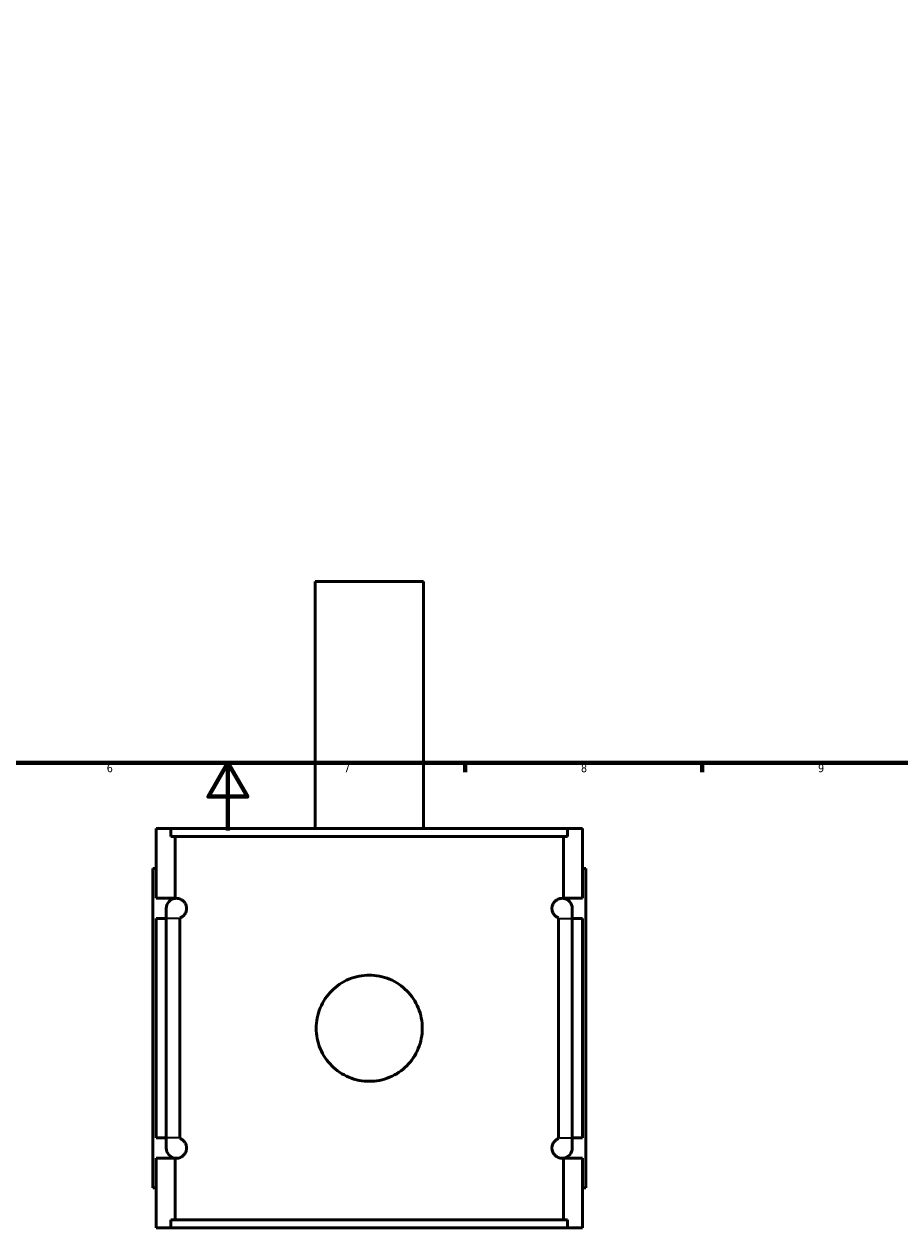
# Model space of a CAD drawing. Header units: millimetres. Extents: x -255 to 976, y -117 to 1145.
# Tile 3 of 7: x 360 to 619, y -117 to 238. Entities that reach past the tile are written whole.
import ezdxf

# ---------------------------------------------------------------- set-up
doc = ezdxf.new("R2010")
doc.units = ezdxf.units.MM
for name, color, linetype, lineweight in [('Border (ANSI)', 7, 'Continuous', 70), ('Visible (ANSI)', 7, 'Continuous', 50), ('Visible Narrow (ANSI)', 7, 'Continuous', 35)]:
    doc.layers.add(name, color=color, linetype=linetype, lineweight=lineweight)
doc.styles.add('Note Text (ANSI)', font='tahoma.ttf')

# ---------------------------------------------------------------- blocks, each defined once
blk = doc.blocks.new('Borders Default Border')
at = {"layer": 'Border (ANSI)'}
for p, q in [((490.58, 20), (490.58, 17.2)), ((560.67, 20), (560.67, 17.2))]:
    blk.add_line(p, q, dxfattribs=at)
at = {"layer": 'Border (ANSI)', "flags": 128}
for points in [[(20, 20), (20, 574), (821, 574), (821, 20), (20, 20)], [(420.5, 0), (420.5, 20), (414.73, 10), (426.27, 10), (420.5, 20)]]:
    blk.add_lwpolyline(points, dxfattribs=at)
at = {"layer": 'Border (ANSI)', "color": 5, "true_color": 0x0000ff, "char_height": 2.4, "attachment_point": 7, "style": 'Note Text (ANSI)'}
for s, insert in [('6', (384.69, 17.15)), ('7', (454.8, 17.2)), ('8', (524.84, 17.15)), ('9', (594.92, 17.15))]:
    blk.add_mtext(s, dxfattribs=dict(at, insert=insert))

msp = doc.modelspace()

# ---------------------------------------------------------------- linework, layer by layer
at = {"layer": 'Visible (ANSI)'}
for p, q in [((478.27, 73.53), (446.27, 73.53)), ((446.27, 0.53), (446.27, 73.53)), ((478.27, 0.53), (478.27, 73.53)), ((399.27, 0.53), (403.67, 0.53)), ((399.27, -20.07), (399.27, 0.53)), ((520.87, 0.53), (403.67, 0.53)), ((403.67, -1.83), (403.67, 0.53)), ((520.87, 0.53), (525.27, 0.53)), ((520.87, 0.53), (520.87, -1.83)), ((525.27, -20.07), (525.27, 0.53)), ((403.67, -1.83), (520.87, -1.83)), ((404.87, -20.07), (404.87, -1.83)), ((519.68, -20.07), (519.68, -1.83)), ((399.27, -11.27), (398.27, -11.27)), ((398.27, -105.67), (398.27, -11.27)), ((525.27, -11.27), (526.27, -11.27)), ((526.27, -105.67), (526.27, -11.27)), ((399.27, -20.07), (404.87, -20.07)), ((404.87, -20.1), (404.87, -20.07)), ((519.68, -20.1), (519.68, -20.07)), ((519.68, -20.07), (525.27, -20.07)), ((402.27, -23.07), (402.27, -26.07)), ((522.27, -26.07), (522.27, -23.07)), ((399.27, -90.87), (399.27, -26.07)), ((402.27, -26.07), (399.27, -26.07)), ((402.27, -90.87), (402.27, -26.07)), ((406.32, -26.07), (406.32, -90.87)), ((518.23, -90.87), (518.23, -26.07)), ((525.27, -26.07), (522.27, -26.07)), ((522.27, -26.07), (522.27, -90.87)), ((525.27, -90.87), (525.27, -26.07)), ((399.27, -90.87), (402.27, -90.87)), ((402.27, -90.87), (402.27, -93.87)), ((522.27, -90.87), (525.27, -90.87)), ((522.27, -93.87), (522.27, -90.87)), ((399.27, -117.47), (399.27, -96.87)), ((404.87, -96.87), (399.27, -96.87)), ((404.87, -96.87), (404.87, -96.84)), ((404.87, -115.11), (404.87, -96.87)), ((519.68, -96.87), (519.68, -96.84)), ((519.68, -115.11), (519.68, -96.87)), ((525.27, -96.87), (519.68, -96.87)), ((525.27, -117.47), (525.27, -96.87)), ((398.27, -105.67), (399.27, -105.67)), ((526.27, -105.67), (525.27, -105.67)), ((403.67, -115.11), (520.87, -115.11)), ((403.67, -117.47), (403.67, -115.11)), ((520.87, -115.11), (520.87, -117.47)), ((403.67, -117.47), (399.27, -117.47)), ((520.87, -117.47), (403.67, -117.47)), ((525.27, -117.47), (520.87, -117.47))]:
    msp.add_line(p, q, dxfattribs=at)
for centre, start, end in [((405.27, -23.07), 97.818, 180), ((519.27, -23.07), 0, 82.182), ((405.27, -93.87), 180, 262.182), ((519.27, -93.87), 277.818, 0)]:
    msp.add_arc(centre, 3, start, end, dxfattribs=at)
for points, knots in [([(404.87, -20.1), (405.07, -20.07), (405.31, -20.06), (405.94, -20.12), (406.35, -20.23), (406.97, -20.59), (407.19, -20.74), (407.62, -21.18), (407.84, -21.46), (408.08, -22.01), (408.15, -22.19), (408.22, -22.5), (408.24, -22.61), (408.27, -22.84), (408.27, -22.96), (408.27, -23.19), (408.27, -23.3), (408.24, -23.53), (408.22, -23.64), (408.15, -23.95), (408.08, -24.13), (407.84, -24.68), (407.62, -24.96), (407.19, -25.4), (406.97, -25.55), (406.62, -25.76), (406.47, -25.83), (406.32, -25.88)], [0.949283, 0.949283, 0.949283, 0.949283, 1.251906, 1.251906, 1.669208, 1.669208, 1.854084, 1.854084, 2.03896, 2.03896, 2.108164, 2.108164, 2.142767, 2.142767, 2.177369, 2.177369, 2.211971, 2.211971, 2.246573, 2.246573, 2.315777, 2.315777, 2.500653, 2.500653, 2.685529, 2.685529, 2.838017, 2.838017, 2.838017, 2.838017]), ([(518.23, -25.88), (518.08, -25.83), (517.92, -25.76), (517.57, -25.55), (517.36, -25.4), (516.92, -24.96), (516.7, -24.68), (516.46, -24.13), (516.4, -23.95), (516.33, -23.64), (516.31, -23.53), (516.28, -23.3), (516.27, -23.19), (516.27, -22.96), (516.28, -22.84), (516.31, -22.61), (516.33, -22.5), (516.4, -22.19), (516.46, -22.01), (516.7, -21.46), (516.92, -21.18), (517.36, -20.74), (517.57, -20.59), (518.2, -20.23), (518.61, -20.12), (519.23, -20.06), (519.47, -20.07), (519.68, -20.1)], [1.516429, 1.516429, 1.516429, 1.516429, 1.668927, 1.668927, 1.853799, 1.853799, 2.03867, 2.03867, 2.107874, 2.107874, 2.142476, 2.142476, 2.177077, 2.177077, 2.211679, 2.211679, 2.246281, 2.246281, 2.315484, 2.315484, 2.500356, 2.500356, 2.685228, 2.685228, 3.102459, 3.102459, 3.405157, 3.405157, 3.405157, 3.405157]), ([(477.95, -58.47), (477.95, -59.46), (477.86, -60.48), (477.46, -62.51), (477.15, -63.52), (476.35, -65.45), (475.86, -66.37), (474.71, -68.08), (474.05, -68.87), (472.67, -70.25), (471.88, -70.9), (470.18, -72.05), (469.25, -72.55), (467.32, -73.35), (466.31, -73.66), (464.28, -74.06), (463.26, -74.15), (461.28, -74.15), (460.26, -74.06), (458.23, -73.66), (457.22, -73.35), (455.29, -72.55), (454.37, -72.05), (452.66, -70.9), (451.88, -70.25), (450.49, -68.87), (449.84, -68.08), (448.69, -66.37), (448.19, -65.45), (447.39, -63.52), (447.09, -62.51), (446.69, -60.48), (446.59, -59.46), (446.59, -57.48), (446.69, -56.46), (447.09, -54.43), (447.39, -53.42), (448.19, -51.49), (448.69, -50.57), (449.84, -48.86), (450.49, -48.08), (451.88, -46.69), (452.66, -46.04), (454.37, -44.89), (455.29, -44.39), (457.22, -43.59), (458.23, -43.29), (460.26, -42.89), (461.28, -42.79), (463.26, -42.79), (464.28, -42.89), (466.31, -43.29), (467.32, -43.59), (469.25, -44.39), (470.18, -44.89), (471.88, -46.04), (472.67, -46.69), (474.05, -48.08), (474.71, -48.86), (475.86, -50.57), (476.35, -51.49), (477.15, -53.42), (477.46, -54.43), (477.86, -56.46), (477.95, -57.48), (477.95, -58.47)], [0, 0, 0, 0, 0.296921, 0.296921, 0.593842, 0.593842, 0.890763, 0.890763, 1.187685, 1.187685, 1.48455, 1.48455, 1.781416, 1.781416, 2.078282, 2.078282, 2.375148, 2.375148, 2.672014, 2.672014, 2.968879, 2.968879, 3.265745, 3.265745, 3.562611, 3.562611, 3.859532, 3.859532, 4.156453, 4.156453, 4.453374, 4.453374, 4.750295, 4.750295, 5.047217, 5.047217, 5.344138, 5.344138, 5.641059, 5.641059, 5.93798, 5.93798, 6.234846, 6.234846, 6.531712, 6.531712, 6.828577, 6.828577, 7.125443, 7.125443, 7.422309, 7.422309, 7.719175, 7.719175, 8.016041, 8.016041, 8.312906, 8.312906, 8.609827, 8.609827, 8.906749, 8.906749, 9.20367, 9.20367, 9.500591, 9.500591, 9.500591, 9.500591]), ([(406.32, -91.06), (406.47, -91.11), (406.62, -91.19), (406.97, -91.39), (407.19, -91.54), (407.62, -91.98), (407.84, -92.26), (408.08, -92.81), (408.15, -92.99), (408.22, -93.3), (408.24, -93.41), (408.27, -93.64), (408.27, -93.76), (408.27, -93.99), (408.27, -94.1), (408.24, -94.33), (408.22, -94.44), (408.15, -94.75), (408.08, -94.93), (407.84, -95.48), (407.62, -95.76), (407.19, -96.2), (406.97, -96.35), (406.35, -96.72), (405.94, -96.82), (405.31, -96.88), (405.07, -96.87), (404.87, -96.84)], [1.51672, 1.51672, 1.51672, 1.51672, 1.669208, 1.669208, 1.854084, 1.854084, 2.03896, 2.03896, 2.108164, 2.108164, 2.142767, 2.142767, 2.177369, 2.177369, 2.211971, 2.211971, 2.246573, 2.246573, 2.315777, 2.315777, 2.500653, 2.500653, 2.685529, 2.685529, 3.102831, 3.102831, 3.405455, 3.405455, 3.405455, 3.405455]), ([(519.68, -96.84), (519.47, -96.87), (519.23, -96.88), (518.61, -96.82), (518.2, -96.72), (517.57, -96.35), (517.36, -96.2), (516.92, -95.76), (516.7, -95.48), (516.46, -94.93), (516.4, -94.75), (516.33, -94.44), (516.31, -94.33), (516.28, -94.1), (516.27, -93.99), (516.27, -93.76), (516.28, -93.64), (516.31, -93.41), (516.33, -93.3), (516.4, -92.99), (516.46, -92.81), (516.7, -92.26), (516.92, -91.98), (517.36, -91.54), (517.57, -91.39), (517.92, -91.19), (518.08, -91.11), (518.23, -91.06)], [0.948997, 0.948997, 0.948997, 0.948997, 1.251695, 1.251695, 1.668927, 1.668927, 1.853799, 1.853799, 2.03867, 2.03867, 2.107874, 2.107874, 2.142476, 2.142476, 2.177077, 2.177077, 2.211679, 2.211679, 2.246281, 2.246281, 2.315484, 2.315484, 2.500356, 2.500356, 2.685228, 2.685228, 2.837725, 2.837725, 2.837725, 2.837725])]:
    msp.add_open_spline(points, degree=3, knots=knots, dxfattribs=at)
for points in [[(406.32, -25.88), (406.32, -25.95), (406.32, -26.01), (406.32, -26.07)], [(518.23, -26.07), (518.23, -26.01), (518.23, -25.95), (518.23, -25.88)], [(406.32, -90.87), (406.32, -90.93), (406.32, -91), (406.32, -91.06)], [(518.23, -91.06), (518.23, -91), (518.23, -90.93), (518.23, -90.87)]]:
    msp.add_open_spline(points, degree=3, dxfattribs=at)
at = {"layer": 'Visible Narrow (ANSI)'}
for p, q in [((406.04, -26.07), (402.29, -26.07)), ((518.5, -26.07), (522.26, -26.07)), ((406.04, -90.87), (402.29, -90.87)), ((518.5, -90.87), (522.26, -90.87))]:
    msp.add_line(p, q, dxfattribs=at)

# ---------------------------------------------------------------- block references
msp.add_blockref('Borders Default Border', (0, 0))

doc.saveas('drawing.dxf')
